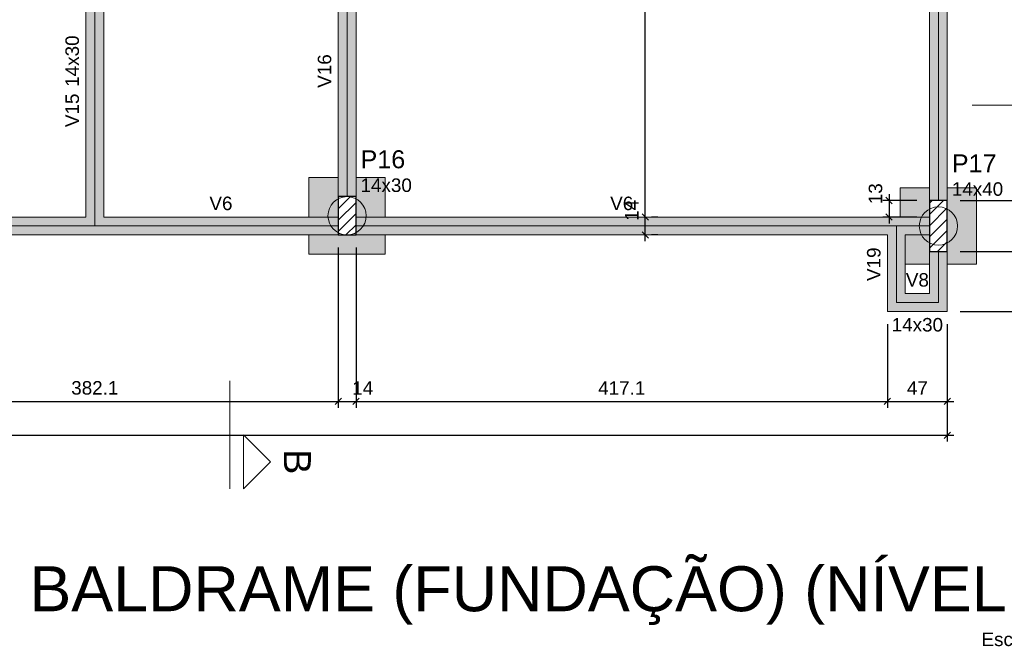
# Model space of a CAD drawing. Header units: millimetres. Extents: x 1852 to 2571, y -668 to -390.
# Tile 19 of 84: x 2231 to 2246, y -643 to -633. Entities that reach past the tile are written whole.
import ezdxf

# ---------------------------------------------------------------- set-up
doc = ezdxf.new("R2010")
doc.units = ezdxf.units.MM
doc.linetypes.add('DASHDOT', pattern=[25.4, 12.7, -6.35, 0, -6.35])
doc.linetypes.add('DOT', pattern=[6.35, 0, -6.35])
for name, color, linetype, lineweight in [('FO-Cortes', 9, 'DASHDOT', 5), ('FO-Cotas', 5, 'Continuous', 5), ('FO-Eixos', 5, 'Continuous', 5), ('FO-Estacas dos blocos', 1, 'Continuous', 20), ('FO-Hachura dos blocos', 43, 'Continuous', 5), ('FO-Hachura pilar que passa', 19, 'Continuous', 5), ('FO-Hachura viga', 43, 'Continuous', 5), ('FO-Pilares', 4, 'Continuous', 30), ('FO-Seção das fundações', 9, 'Continuous', 5), ('FO-Textos das vigas', 7, 'Continuous', 5), ('FO-Textos dos pilares', 7, 'Continuous', 5), ('FO-Títulos', 1, 'Continuous', 20), ('FO-Vigas', 1, 'Continuous', 20)]:
    doc.layers.add(name, color=color, linetype=linetype, lineweight=lineweight)
doc.styles.add('ARIAL', font='arial.ttf')
doc.styles.get("Standard").update_dxf_attribs({"font": 'arial.ttf'})
doc.dimstyles.new('UM_50.000000', dxfattribs={"dimtxt": 0.18, "dimasz": 0.1, "dimexe": 0.1, "dimexo": 0.2, "dimgap": 0, "dimtad": 1, "dimtih": 1, "dimtoh": 1, "dimdec": 1, "dimlfac": 50, "dimzin": 0, "dimdsep": 46, "dimtxsty": 'Standard', "dimcen": 0.09, "dimdle": 0.1, "dimadec": 1, "dimazin": 2, "dimtfac": 1, "dimtdec": 4, "dimtofl": 0, "dimtmove": 0, "dimatfit": 3, "dimfxl": 1, "dimtolj": 1, "dimarcsym": 0})
pattern_1 = [(45, (2208.57693, -637.79245), (-0.08838835, 0.08838835), [])]

# ---------------------------------------------------------------- blocks, each defined once
blk = doc.blocks.new('_Oblique')
at = {"color": 0, "linetype": 'ByBlock', "lineweight": -2}
blk.add_line((-0.5, -0.5), (0.5, 0.5), dxfattribs=at)
blk = doc.blocks.new('*D54')
at = {"layer": 'FO-Cotas', "color": 0, "lineweight": -2, "transparency": 16777216}
for p, q in [((2228.383, -636.762), (2228.383, -639.274)), ((2236.025, -636.762), (2236.025, -639.274)), ((2228.283, -639.174), (2236.125, -639.174))]:
    blk.add_line(p, q, dxfattribs=at)
at = {"layer": 'FO-Cotas', "color": 0, "lineweight": -2, "transparency": 16777216, "xscale": 0.1, "yscale": 0.1, "zscale": 0.1, "rotation": 180}
blk.add_blockref('_Oblique', (2228.383, -639.174), dxfattribs=at)
at = {"layer": 'FO-Cotas', "color": 0, "lineweight": -2, "transparency": 16777216, "xscale": 0.1, "yscale": 0.1, "zscale": 0.1}
blk.add_blockref('_Oblique', (2236.025, -639.174), dxfattribs=at)
at = {"layer": 'FO-Cotas', "color": 7, "transparency": 16777216, "insert": (2232.204, -638.963), "char_height": 0.2118, "attachment_point": 5, "rotation": 0.0057, "style": 'ARIAL'}
blk.add_mtext('\\A1;382.1', dxfattribs=at)
blk = doc.blocks.new('*D55')
at = {"layer": 'FO-Cotas', "color": 0, "lineweight": -2, "transparency": 16777216}
for p, q in [((2236.025, -636.762), (2236.025, -639.274)), ((2236.305, -636.762), (2236.305, -639.274)), ((2235.925, -639.174), (2236.405, -639.174))]:
    blk.add_line(p, q, dxfattribs=at)
at = {"layer": 'FO-Cotas', "color": 0, "lineweight": -2, "transparency": 16777216, "xscale": 0.1, "yscale": 0.1, "zscale": 0.1, "rotation": 180}
blk.add_blockref('_Oblique', (2236.025, -639.174), dxfattribs=at)
at = {"layer": 'FO-Cotas', "color": 0, "lineweight": -2, "transparency": 16777216, "xscale": 0.1, "yscale": 0.1, "zscale": 0.1}
blk.add_blockref('_Oblique', (2236.305, -639.174), dxfattribs=at)
at = {"layer": 'FO-Cotas', "color": 7, "transparency": 16777216, "insert": (2236.41, -638.963), "char_height": 0.2118, "attachment_point": 5, "rotation": 0.0057, "style": 'ARIAL'}
blk.add_mtext('\\A1;14', dxfattribs=at)
blk = doc.blocks.new('*D56')
at = {"layer": 'FO-Cotas', "color": 0, "lineweight": -2, "transparency": 16777216}
for p, q in [((2236.305, -636.762), (2236.305, -639.274)), ((2244.647, -637.962), (2244.647, -639.274)), ((2236.205, -639.174), (2244.747, -639.174))]:
    blk.add_line(p, q, dxfattribs=at)
at = {"layer": 'FO-Cotas', "color": 0, "lineweight": -2, "transparency": 16777216, "xscale": 0.1, "yscale": 0.1, "zscale": 0.1, "rotation": 180}
blk.add_blockref('_Oblique', (2236.305, -639.174), dxfattribs=at)
at = {"layer": 'FO-Cotas', "color": 0, "lineweight": -2, "transparency": 16777216, "xscale": 0.1, "yscale": 0.1, "zscale": 0.1}
blk.add_blockref('_Oblique', (2244.647, -639.174), dxfattribs=at)
at = {"layer": 'FO-Cotas', "color": 7, "transparency": 16777216, "insert": (2240.476, -638.963), "char_height": 0.2118, "attachment_point": 5, "rotation": 0.0057, "style": 'ARIAL'}
blk.add_mtext('\\A1;417.1', dxfattribs=at)
blk = doc.blocks.new('*D57')
at = {"layer": 'FO-Cotas', "color": 0, "lineweight": -2, "transparency": 16777216}
for p, q in [((2244.647, -637.962), (2244.647, -639.274)), ((2245.587, -637.962), (2245.587, -639.274)), ((2244.547, -639.174), (2245.687, -639.174))]:
    blk.add_line(p, q, dxfattribs=at)
at = {"layer": 'FO-Cotas', "color": 0, "lineweight": -2, "transparency": 16777216, "xscale": 0.1, "yscale": 0.1, "zscale": 0.1, "rotation": 180}
blk.add_blockref('_Oblique', (2244.647, -639.174), dxfattribs=at)
at = {"layer": 'FO-Cotas', "color": 0, "lineweight": -2, "transparency": 16777216, "xscale": 0.1, "yscale": 0.1, "zscale": 0.1}
blk.add_blockref('_Oblique', (2245.587, -639.174), dxfattribs=at)
at = {"layer": 'FO-Cotas', "color": 7, "transparency": 16777216, "insert": (2245.117, -638.963), "char_height": 0.2118, "attachment_point": 5, "rotation": 0.0057, "style": 'ARIAL'}
blk.add_mtext('\\A1;47', dxfattribs=at)
blk = doc.blocks.new('*D58')
at = {"layer": 'FO-Cotas', "color": 0, "lineweight": -2, "transparency": 16777216}
for p, q in [((2208.607, -637.962), (2208.607, -639.804)), ((2245.587, -637.962), (2245.587, -639.804)), ((2208.507, -639.704), (2245.687, -639.704))]:
    blk.add_line(p, q, dxfattribs=at)
at = {"layer": 'FO-Cotas', "color": 0, "lineweight": -2, "transparency": 16777216, "xscale": 0.1, "yscale": 0.1, "zscale": 0.1, "rotation": 180}
blk.add_blockref('_Oblique', (2208.607, -639.704), dxfattribs=at)
at = {"layer": 'FO-Cotas', "color": 0, "lineweight": -2, "transparency": 16777216, "xscale": 0.1, "yscale": 0.1, "zscale": 0.1}
blk.add_blockref('_Oblique', (2245.587, -639.704), dxfattribs=at)
at = {"layer": 'FO-Cotas', "color": 7, "transparency": 16777216, "insert": (2227.097, -639.492), "char_height": 0.2118, "attachment_point": 5, "rotation": 0.0057, "style": 'ARIAL'}
blk.add_mtext('\\A1;1849', dxfattribs=at)
blk = doc.blocks.new('*D64')
at = {"layer": 'FO-Cotas', "color": 0, "lineweight": -2, "transparency": 16777216}
for p, q in [((2246.999, -637.862), (2246.999, -636.722)), ((2245.787, -636.822), (2247.099, -636.822)), ((2245.787, -637.762), (2247.099, -637.762))]:
    blk.add_line(p, q, dxfattribs=at)
at = {"layer": 'FO-Cotas', "color": 0, "lineweight": -2, "transparency": 16777216, "xscale": 0.1, "yscale": 0.1, "zscale": 0.1}
for p, rotation in [((2246.999, -636.822), 90), ((2246.999, -637.762), 270)]:
    blk.add_blockref('_Oblique', p, dxfattribs=dict(at, rotation=rotation))
at = {"layer": 'FO-Cotas', "color": 7, "transparency": 16777216, "insert": (2246.787, -637.292), "char_height": 0.2118, "attachment_point": 5, "rotation": 90, "style": 'ARIAL'}
blk.add_mtext('\\A1;47', dxfattribs=at)
blk = doc.blocks.new('*D65')
at = {"layer": 'FO-Cotas', "color": 0, "lineweight": -2, "transparency": 16777216}
for p, q in [((2245.787, -636.022), (2247.099, -636.022)), ((2246.999, -636.922), (2246.999, -635.922)), ((2245.787, -636.822), (2247.099, -636.822))]:
    blk.add_line(p, q, dxfattribs=at)
at = {"layer": 'FO-Cotas', "color": 0, "lineweight": -2, "transparency": 16777216, "xscale": 0.1, "yscale": 0.1, "zscale": 0.1}
for p, rotation in [((2246.999, -636.022), 90), ((2246.999, -636.822), 270)]:
    blk.add_blockref('_Oblique', p, dxfattribs=dict(at, rotation=rotation))
at = {"layer": 'FO-Cotas', "color": 7, "transparency": 16777216, "insert": (2246.787, -636.422), "char_height": 0.2118, "attachment_point": 5, "rotation": 90, "style": 'ARIAL'}
blk.add_mtext('\\A1;40', dxfattribs=at)
blk = doc.blocks.new('*D66')
at = {"layer": 'FO-Cotas', "color": 0, "lineweight": -2, "transparency": 16777216}
for p, q in [((2246.999, -636.122), (2246.999, -627.52)), ((2245.787, -627.62), (2247.099, -627.62)), ((2245.787, -636.022), (2247.099, -636.022))]:
    blk.add_line(p, q, dxfattribs=at)
at = {"layer": 'FO-Cotas', "color": 0, "lineweight": -2, "transparency": 16777216, "xscale": 0.1, "yscale": 0.1, "zscale": 0.1}
for p, rotation in [((2246.999, -627.62), 90), ((2246.999, -636.022), 270)]:
    blk.add_blockref('_Oblique', p, dxfattribs=dict(at, rotation=rotation))
at = {"layer": 'FO-Cotas', "color": 7, "transparency": 16777216, "insert": (2246.787, -631.821), "char_height": 0.2118, "attachment_point": 5, "rotation": 90, "style": 'ARIAL'}
blk.add_mtext('\\A1;420.1', dxfattribs=at)
blk = doc.blocks.new('*D68')
at = {"layer": 'FO-Cotas', "color": 0, "lineweight": -2, "transparency": 16777216}
for p, q in [((2247.528, -637.862), (2247.528, -626.92)), ((2245.787, -627.02), (2247.628, -627.02)), ((2245.787, -637.762), (2247.628, -637.762))]:
    blk.add_line(p, q, dxfattribs=at)
at = {"layer": 'FO-Cotas', "color": 0, "lineweight": -2, "transparency": 16777216, "xscale": 0.1, "yscale": 0.1, "zscale": 0.1}
for p, rotation in [((2247.528, -627.02), 90), ((2247.528, -637.762), 270)]:
    blk.add_blockref('_Oblique', p, dxfattribs=dict(at, rotation=rotation))
at = {"layer": 'FO-Cotas', "color": 7, "transparency": 16777216, "insert": (2247.317, -632.391), "char_height": 0.2118, "attachment_point": 5, "rotation": 90, "style": 'ARIAL'}
blk.add_mtext('\\A1;537.1', dxfattribs=at)
blk = doc.blocks.new('*D93')
at = {"layer": 'FO-Cotas', "color": 0, "lineweight": -2, "transparency": 16777216}
for p, q in [((2240.845, -636.662), (2240.845, -636.182)), ((2241.045, -636.282), (2240.945, -636.282)), ((2241.045, -636.562), (2240.945, -636.562))]:
    blk.add_line(p, q, dxfattribs=at)
at = {"layer": 'FO-Cotas', "color": 0, "lineweight": -2, "transparency": 16777216, "xscale": 0.1, "yscale": 0.1, "zscale": 0.1}
for p, rotation in [((2240.845, -636.282), 90), ((2240.845, -636.562), 270)]:
    blk.add_blockref('_Oblique', p, dxfattribs=dict(at, rotation=rotation))
at = {"layer": 'FO-Cotas', "color": 7, "transparency": 16777216, "insert": (2240.634, -636.176), "char_height": 0.2118, "attachment_point": 5, "rotation": 90, "style": 'ARIAL'}
blk.add_mtext('\\A1;14', dxfattribs=at)
blk = doc.blocks.new('*D94')
at = {"layer": 'FO-Cotas', "color": 0, "lineweight": -2, "transparency": 16777216}
for p, q in [((2240.845, -636.382), (2240.845, -627.2)), ((2241.045, -627.3), (2240.945, -627.3)), ((2241.045, -636.282), (2240.945, -636.282))]:
    blk.add_line(p, q, dxfattribs=at)
at = {"layer": 'FO-Cotas', "color": 0, "lineweight": -2, "transparency": 16777216, "xscale": 0.1, "yscale": 0.1, "zscale": 0.1}
for p, rotation in [((2240.845, -627.3), 90), ((2240.845, -636.282), 270)]:
    blk.add_blockref('_Oblique', p, dxfattribs=dict(at, rotation=rotation))
at = {"layer": 'FO-Cotas', "color": 7, "transparency": 16777216, "insert": (2240.634, -631.791), "char_height": 0.2118, "attachment_point": 5, "rotation": 90, "style": 'ARIAL'}
blk.add_mtext('\\A1;449.1', dxfattribs=at)
blk = doc.blocks.new('*D98')
at = {"layer": 'FO-Cotas', "color": 0, "lineweight": -2, "transparency": 16777216}
for p, q in [((2245.107, -636.022), (2244.572, -636.022)), ((2244.672, -635.922), (2244.672, -636.382)), ((2245.107, -636.282), (2244.572, -636.282))]:
    blk.add_line(p, q, dxfattribs=at)
at = {"layer": 'FO-Cotas', "color": 0, "lineweight": -2, "transparency": 16777216, "xscale": 0.1, "yscale": 0.1, "zscale": 0.1}
for p, rotation in [((2244.672, -636.022), 90), ((2244.672, -636.282), 270)]:
    blk.add_blockref('_Oblique', p, dxfattribs=dict(at, rotation=rotation))
at = {"layer": 'FO-Cotas', "color": 7, "transparency": 16777216, "insert": (2244.46, -635.916), "char_height": 0.2118, "attachment_point": 5, "rotation": 90, "style": 'ARIAL'}
blk.add_mtext('\\A1;13', dxfattribs=at)

msp = doc.modelspace()

# ---------------------------------------------------------------- hatches: boundary and pattern name
at = {"layer": 'FO-Estacas dos blocos', "linetype": 'Continuous'}
h = msp.add_hatch(color=256, dxfattribs=at)
h.paths.add_polyline_path([(2235.8747, -636.3397), (2235.9047, -636.412), (2235.9524, -636.4742), (2236.0145, -636.5219), (2236.0869, -636.5518), (2236.1645, -636.562), (2236.2422, -636.5518), (2236.3145, -636.5219), (2236.3767, -636.4742), (2236.4243, -636.412), (2236.4543, -636.3397), (2236.4645, -636.262), (2236.4543, -636.1844), (2236.4243, -636.112), (2236.3767, -636.0499), (2236.3145, -636.0022), (2236.2422, -635.9723), (2236.1645, -635.962), (2236.0869, -635.9723), (2236.0145, -636.0022), (2235.9524, -636.0499), (2235.9047, -636.112), (2235.8747, -636.1844), (2235.8645, -636.262), (2235.8747, -636.3397)])
h.paths.add_polyline_path([(2236.2422, -635.9723), (2236.1645, -635.962), (2236.0869, -635.9723), (2236.0245, -635.9981), (2236.0245, -636.282), (2235.8672, -636.282), (2235.8747, -636.3397), (2235.9047, -636.412), (2235.9524, -636.4742), (2236.0145, -636.5219), (2236.0869, -636.5518), (2236.1645, -636.562), (2236.1645, -636.562), (2236.2422, -636.5518), (2236.3145, -636.5219), (2236.3767, -636.4742), (2236.4243, -636.412), (2236.4543, -636.3397), (2236.4619, -636.282), (2236.3045, -636.282), (2236.3045, -635.9981), (2236.2422, -635.9723)], flags=0)
h = msp.add_hatch(color=256, dxfattribs=at)
h.paths.add_polyline_path([(2245.1571, -636.4997), (2245.1871, -636.572), (2245.2348, -636.6342), (2245.2969, -636.6819), (2245.3693, -636.7118), (2245.4469, -636.722), (2245.5246, -636.7118), (2245.5969, -636.6819), (2245.6591, -636.6342), (2245.7067, -636.572), (2245.7367, -636.4997), (2245.7469, -636.422), (2245.7367, -636.3444), (2245.7067, -636.272), (2245.6591, -636.2099), (2245.5969, -636.1622), (2245.5246, -636.1323), (2245.4469, -636.122), (2245.3693, -636.1323), (2245.2969, -636.1622), (2245.2348, -636.2099), (2245.1871, -636.272), (2245.1571, -636.3444), (2245.1469, -636.422), (2245.1571, -636.4997)])
h.paths.add_polyline_path([(2245.5246, -636.7118), (2245.5869, -636.686), (2245.5869, -636.1581), (2245.5246, -636.1323), (2245.4469, -636.122), (2245.3693, -636.1323), (2245.3069, -636.1581), (2245.3069, -636.282), (2245.183, -636.282), (2245.1571, -636.3444), (2245.1469, -636.422), (2245.1571, -636.4997), (2245.183, -636.562), (2245.3069, -636.562), (2245.3069, -636.686), (2245.3693, -636.7118), (2245.4469, -636.722), (2245.5246, -636.7118)], flags=0)
at = {"layer": 'FO-Hachura dos blocos', "linetype": 'Continuous'}
h = msp.add_hatch(color=256, dxfattribs=at)
h.paths.add_polyline_path([(2236.7645, -636.862), (2236.7645, -635.662), (2235.5645, -635.662), (2235.5645, -636.862), (2236.7645, -636.862)])
h.paths.add_polyline_path([(2236.3045, -635.662), (2236.0245, -635.662), (2236.0245, -635.962), (2236.3045, -635.962), (2236.3045, -635.662)], flags=0)
h.paths.add_polyline_path([(2236.0245, -635.9981), (2236.0145, -636.0022), (2235.9524, -636.0499), (2235.9047, -636.112), (2235.8747, -636.1844), (2235.8645, -636.262), (2235.8672, -636.282), (2235.5645, -636.282), (2235.5645, -636.562), (2236.7645, -636.562), (2236.7645, -636.282), (2236.4619, -636.282), (2236.4645, -636.262), (2236.4543, -636.1844), (2236.4243, -636.112), (2236.3767, -636.0499), (2236.3145, -636.0022), (2236.3045, -635.9981), (2236.3045, -635.962), (2236.0245, -635.962), (2236.0245, -635.9981)], flags=0)
h = msp.add_hatch(color=256, dxfattribs=at)
h.paths.add_polyline_path([(2246.0469, -637.022), (2246.0469, -635.822), (2244.8469, -635.822), (2244.8469, -637.022), (2246.0469, -637.022)])
h.paths.add_polyline_path([(2245.5869, -635.822), (2245.3069, -635.822), (2245.3069, -636.022), (2245.5869, -636.022), (2245.5869, -635.822)], flags=0)
h.paths.add_polyline_path([(2245.5969, -636.6819), (2245.6591, -636.6342), (2245.7067, -636.572), (2245.7367, -636.4997), (2245.7469, -636.422), (2245.7367, -636.3444), (2245.7067, -636.272), (2245.6591, -636.2099), (2245.5969, -636.1622), (2245.5869, -636.1581), (2245.5869, -636.022), (2245.3069, -636.022), (2245.3069, -636.1581), (2245.2969, -636.1622), (2245.2348, -636.2099), (2245.1871, -636.272), (2245.183, -636.282), (2244.8469, -636.282), (2244.8469, -636.4822), (2244.9267, -636.562), (2245.183, -636.562), (2245.1871, -636.572), (2245.2348, -636.6342), (2245.2969, -636.6819), (2245.3069, -636.686), (2245.3069, -637.022), (2245.5869, -637.022), (2245.5869, -636.686), (2245.5969, -636.6819)], flags=0)
h.paths.add_polyline_path([(2244.9267, -636.562), (2244.8469, -636.4822), (2244.8469, -637.022), (2244.9267, -637.022), (2244.9267, -636.562)], flags=0)
at = {"layer": 'FO-Hachura pilar que passa', "linetype": 'Continuous'}
h = msp.add_hatch(dxfattribs=at)
h.set_pattern_fill('ANSI31', color=256, style=0)
h.set_pattern_definition(pattern_1)
h.paths.add_polyline_path([(2236.3045, -635.962), (2236.1645, -635.962), (2236.0245, -635.962), (2236.0245, -636.262), (2236.0245, -636.562), (2236.1645, -636.562), (2236.3045, -636.562), (2236.3045, -636.262)])
h = msp.add_hatch(dxfattribs=at)
h.set_pattern_fill('ANSI31', color=256, style=0)
h.set_pattern_definition(pattern_1)
h.paths.add_polyline_path([(2245.5869, -636.022), (2245.4469, -636.022), (2245.3069, -636.022), (2245.3069, -636.422), (2245.3069, -636.822), (2245.4469, -636.822), (2245.5869, -636.822), (2245.5869, -636.422)])
at = {"layer": 'FO-Hachura viga', "linetype": 'Continuous'}
for points in [[(2245.5867, -627.6196), (2245.5867, -627.6196), (2245.3069, -627.6196), (2245.3069, -636.022), (2245.5867, -636.022), (2245.5867, -627.6196)], [(2232.3433, -636.282), (2232.3433, -636.282), (2232.3433, -632.0208), (2232.2033, -631.881), (2232.0633, -632.0208), (2232.0633, -636.282), (2232.2033, -636.422), (2232.3433, -636.282)], [(2236.3043, -632.0208), (2236.3043, -632.0208), (2236.0245, -632.0208), (2236.0245, -635.962), (2236.3043, -635.962), (2236.3043, -632.0208)], [(2232.2033, -636.422), (2232.2033, -636.422), (2232.0633, -636.282), (2228.3823, -636.282), (2228.3823, -636.562), (2232.2033, -636.562), (2232.2033, -636.422)], [(2236.0245, -636.282), (2236.0245, -636.282), (2232.3433, -636.282), (2232.2033, -636.422), (2232.2033, -636.562), (2236.0245, -636.562), (2236.0245, -636.282)], [(2244.7867, -636.422), (2244.7867, -636.422), (2244.7867, -636.282), (2236.3045, -636.282), (2236.3045, -636.562), (2244.6467, -636.562), (2244.7867, -636.422)], [(2245.3069, -636.282), (2245.3069, -636.282), (2244.7867, -636.282), (2244.7867, -636.422), (2244.9267, -636.562), (2245.3069, -636.562), (2245.3069, -636.282)], [(2244.9267, -637.4824), (2244.9267, -637.4824), (2244.9267, -636.562), (2244.7867, -636.422), (2244.6467, -636.562), (2244.6467, -637.7624), (2244.9267, -637.4824)], [(2245.5869, -636.822), (2245.5869, -636.822), (2245.3069, -636.822), (2245.3069, -637.4824), (2245.5869, -637.7624), (2245.5869, -636.822)], [(2245.3069, -637.4824), (2245.3069, -637.4824), (2244.9267, -637.4824), (2244.6467, -637.7624), (2245.5869, -637.7624), (2245.3069, -637.4824)]]:
    msp.add_hatch(color=256, dxfattribs=at).paths.add_polyline_path(points)

# ---------------------------------------------------------------- linework, layer by layer
at = {"layer": 'FO-Cortes', "ltscale": 0.2}
for p, q in [((2245.9753, -634.5248), (2247.6697, -634.5248)), ((2234.3246, -638.8497), (2234.3246, -640.5441))]:
    msp.add_line(p, q, dxfattribs=at)
at = {"layer": 'FO-Cortes', "linetype": 'Continuous'}
msp.add_lwpolyline([(2234.5364, -640.5441), (2234.5364, -639.6969), (2234.96, -640.1205), (2234.5364, -640.5441)], close=True, dxfattribs=at)
at = {"layer": 'FO-Eixos'}
for p, q in [((2245.4469, -636.022), (2245.4469, -627.6196)), ((2232.2035, -636.422), (2232.2035, -631.8808)), ((2236.1645, -635.962), (2236.1645, -632.0208)), ((2228.3825, -636.422), (2232.2035, -636.422)), ((2232.2035, -636.422), (2236.0245, -636.422)), ((2236.3045, -636.422), (2244.7867, -636.422)), ((2244.7867, -636.422), (2245.3069, -636.422)), ((2244.7867, -637.6224), (2244.7867, -636.422)), ((2245.4469, -637.6224), (2245.4469, -636.822)), ((2244.7867, -637.6224), (2245.4469, -637.6224))]:
    msp.add_line(p, q, dxfattribs=at)
at = {"layer": 'FO-Estacas dos blocos'}
for centre in [(2236.1645, -636.262), (2245.4469, -636.422)]:
    msp.add_circle(centre, 0.3, dxfattribs=at)
at = {"layer": 'FO-Pilares'}
for points in [[(2236.3045, -635.962), (2236.1645, -635.962), (2236.0245, -635.962), (2236.0245, -636.262), (2236.0245, -636.562), (2236.1645, -636.562), (2236.3045, -636.562), (2236.3045, -636.262), (2236.3045, -635.962)], [(2245.5869, -636.022), (2245.4469, -636.022), (2245.3069, -636.022), (2245.3069, -636.422), (2245.3069, -636.822), (2245.4469, -636.822), (2245.5869, -636.822), (2245.5869, -636.422), (2245.5869, -636.022)]]:
    msp.add_lwpolyline(points, close=True, dxfattribs=at)
at = {"layer": 'FO-Seção das fundações'}
for points in [[(2235.5645, -635.662), (2235.5645, -636.282)], [(2235.5645, -635.662), (2236.0245, -635.662)], [(2236.3045, -635.662), (2236.7645, -635.662)], [(2236.7645, -636.282), (2236.7645, -635.662)], [(2244.8469, -635.822), (2244.8469, -636.282)], [(2244.8469, -635.822), (2245.3069, -635.822)], [(2245.5869, -635.822), (2246.0469, -635.822)], [(2246.0469, -637.022), (2246.0469, -635.822)], [(2235.5645, -636.562), (2235.5645, -636.862)], [(2236.7645, -636.862), (2236.7645, -636.562)], [(2236.7645, -636.862), (2235.5645, -636.862)], [(2245.3069, -637.022), (2244.9267, -637.022)], [(2246.0469, -637.022), (2245.5869, -637.022)]]:
    msp.add_lwpolyline(points, dxfattribs=at)
at = {"layer": 'FO-Vigas'}
for p, q in [((2245.3069, -636.022), (2245.3069, -627.6196)), ((2245.5869, -636.022), (2245.5869, -627.6196)), ((2232.0635, -636.282), (2232.0635, -632.0208)), ((2232.3435, -636.282), (2232.3435, -632.0208)), ((2236.0245, -635.962), (2236.0245, -632.0208)), ((2236.3045, -635.962), (2236.3045, -632.0208)), ((2228.3825, -636.282), (2232.0635, -636.282)), ((2232.3435, -636.282), (2236.0245, -636.282)), ((2236.3045, -636.282), (2244.7867, -636.282)), ((2244.7867, -636.282), (2245.3069, -636.282)), ((2228.3825, -636.562), (2232.2035, -636.562)), ((2232.2035, -636.562), (2236.0245, -636.562)), ((2236.3045, -636.562), (2244.6467, -636.562)), ((2244.6467, -637.7624), (2244.6467, -636.562)), ((2244.9267, -636.562), (2245.3069, -636.562)), ((2244.9267, -637.4824), (2244.9267, -636.562)), ((2245.3069, -637.4824), (2245.3069, -636.822)), ((2245.5869, -637.7624), (2245.5869, -636.822)), ((2244.9267, -637.4824), (2245.3069, -637.4824)), ((2244.6467, -637.7624), (2245.5869, -637.7624))]:
    msp.add_line(p, q, dxfattribs=at)

# ---------------------------------------------------------------- texts
at = {"layer": 'FO-Cortes', "linetype": 'DOT', "ltscale": 0.2, "insert": (2235.1718, -640.1205), "char_height": 0.4236, "width": 0.791781, "attachment_point": 8, "rotation": 270, "line_spacing_factor": 0.798, "style": 'ARIAL'}
msp.add_mtext('B', dxfattribs=at)
at = {"layer": 'FO-Textos das vigas', "char_height": 0.2118, "rotation": 90, "line_spacing_factor": 0.798, "style": 'ARIAL'}
for s, insert, width, attachment_point in [('14x30', (2231.9576, -634.2387), 1.626877, 7), ('V16', (2235.9186, -633.9914), 1.066086, 8), ('V15', (2231.9576, -634.3446), 1.066086, 9), ('V19', (2244.5408, -637.0222), 1.066086, 8)]:
    msp.add_mtext(s, dxfattribs=dict(at, insert=insert, width=width, attachment_point=attachment_point))
at = {"layer": 'FO-Textos das vigas', "char_height": 0.2118, "attachment_point": 8, "line_spacing_factor": 0.798, "style": 'ARIAL'}
for s, insert, width in [('V6', (2234.184, -636.1761), 0.733117), ('V6', (2240.4756, -636.1761), 0.733117), ('V8', (2245.1168, -637.3765), 0.733117), ('14x30', (2245.1168, -638.0801), 1.626877)]:
    msp.add_mtext(s, dxfattribs=dict(at, insert=insert, width=width))
at = {"layer": 'FO-Textos dos pilares', "attachment_point": 7, "line_spacing_factor": 0.798, "style": 'ARIAL'}
for s, insert, char_height, width in [('P16', (2236.3751, -635.5208), 0.2824, 1.406326), ('P17', (2245.6575, -635.5808), 0.2824, 1.406326), ('14x30', (2236.3751, -635.8914), 0.2118, 1.626877), ('14x40', (2245.6575, -635.9514), 0.2118, 1.626877)]:
    msp.add_mtext(s, dxfattribs=dict(at, insert=insert, char_height=char_height, width=width))
at = {"layer": 'FO-Títulos', "attachment_point": 9, "line_spacing_factor": 0.798, "style": 'ARIAL'}
for s, insert, char_height, width in [('FORMA DO PAVIMENTO BALDRAME (FUNDAÇÃO) (NÍVEL 2)', (2247.6699, -642.6834), 0.706, 56.397536), ('Escala 1:50', (2247.6697, -643.0151), 0.2118, 3.134001)]:
    msp.add_mtext(s, dxfattribs=dict(at, insert=insert, char_height=char_height, width=width))

# ---------------------------------------------------------------- dimensions: what is measured, and where the dimension line sits
at = {"layer": 'FO-Cotas'}
for base, p1, p2, picture, middle in [((2247.5284, -627.0196), (2245.5869, -637.7624), (2245.5869, -627.0196), '*D68', (2247.3166, -632.391)), ((2240.8453, -627.2996), (2240.8453, -636.282), (2240.8453, -627.2996), '*D94', (2240.6335, -631.7908)), ((2246.9989, -627.6196), (2245.5869, -636.022), (2245.5869, -627.6196), '*D66', (2246.7871, -631.8208)), ((2244.6715, -636.282), (2245.3069, -636.022), (2245.3069, -636.282), '*D98', (2244.4597, -635.9161)), ((2240.8453, -636.282), (2240.8453, -636.562), (2240.8453, -636.282), '*D93', (2240.6335, -636.1761)), ((2246.9989, -636.022), (2245.5869, -636.822), (2245.5869, -636.022), '*D65', (2246.7871, -636.422)), ((2246.9989, -636.822), (2245.5869, -637.7624), (2245.5869, -636.822), '*D64', (2246.7871, -637.2922))]:
    dim = msp.add_linear_dim(base=base, p1=p1, p2=p2, angle=90, dimstyle='UM_50.000000', override={"dimtxt": 0.2118, "dimasz": 0.1, "dimexe": 0.1, "dimexo": 0.2, "dimtad": 1, "dimtih": 0, "dimtoh": 0, "dimdec": 1, "dimlfac": 50, "dimzin": 8, "dimtxsty": 'ARIAL', "dimblk": 'Oblique', "dimblk1": 'Oblique', "dimblk2": 'Oblique', "dimsah": 1, "dimdle": 0.1, "dimse1": 0, "dimse2": 0, "dimclrt": 7, "dimadec": 1, "dimazin": 3, "dimtmove": 2, "dimldrblk": 'Oblique'}, dxfattribs=at)
    dim.commit()
    dim.dimension.update_dxf_attribs({"geometry": picture, "text_midpoint": middle, "dimtype": 160, "text_rotation": 90})
for base, p1, p2, picture, middle in [((2236.0245, -639.1744), (2228.3825, -636.562), (2236.0245, -636.562), '*D54', (2232.2035, -638.9626)), ((2236.3045, -639.1744), (2236.0245, -636.562), (2236.3045, -636.562), '*D55', (2236.4104, -638.9626)), ((2244.6467, -639.1744), (2236.3045, -636.562), (2244.6467, -637.7624), '*D56', (2240.4756, -638.9626)), ((2245.5869, -639.7039), (2208.6069, -637.7624), (2245.5869, -637.7624), '*D58', (2227.0969, -639.4921)), ((2245.5869, -639.1744), (2244.6467, -637.7624), (2245.5869, -637.7624), '*D57', (2245.1168, -638.9626))]:
    dim = msp.add_linear_dim(base=base, p1=p1, p2=p2, dimstyle='UM_50.000000', override={"dimtxt": 0.2118, "dimasz": 0.1, "dimexe": 0.1, "dimexo": 0.2, "dimtad": 1, "dimtih": 0, "dimtoh": 0, "dimdec": 1, "dimlfac": 50, "dimzin": 8, "dimtxsty": 'ARIAL', "dimblk": 'Oblique', "dimblk1": 'Oblique', "dimblk2": 'Oblique', "dimsah": 1, "dimdle": 0.1, "dimse1": 0, "dimse2": 0, "dimclrt": 7, "dimadec": 1, "dimazin": 3, "dimtmove": 2, "dimldrblk": 'Oblique'}, dxfattribs=at)
    dim.commit()
    dim.dimension.update_dxf_attribs({"geometry": picture, "text_midpoint": middle, "dimtype": 160, "text_rotation": 0.00573})

doc.saveas('drawing.dxf')
